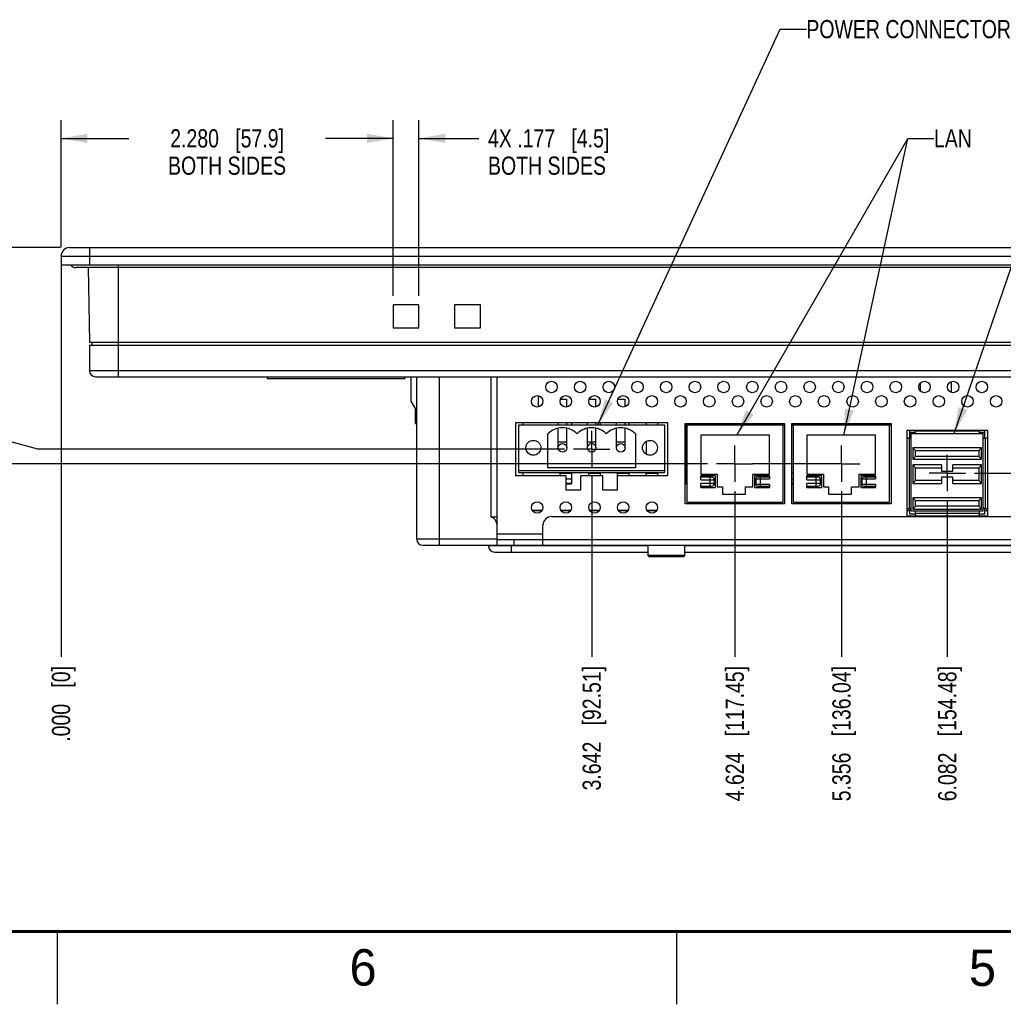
# Model space of a CAD drawing. Header units: inches. Extents: x 0 to 34, y 0 to 22.
# Tile 2 of 13: x 8.2 to 15, y 0 to 6.8. Entities that reach past the tile are written whole.
import ezdxf

# ---------------------------------------------------------------- set-up
doc = ezdxf.new("R2010")
doc.units = ezdxf.units.IN
doc.header["$LTSCALE"] = 1.87
doc.header["$MEASUREMENT"] = 0
doc.linetypes.add('CENTER', pattern=[0.6, 0.375, -0.075, 0.075, -0.075])
doc.layers.get('0').update_dxf_attribs({"linetype": 'CONTINUOUS'})
for name, color, linetype in [('02___PRT_ALL_AXES', 7, 'CONTINUOUS'), ('DETAIL', 7, 'CONTINUOUS'), ('DIMENSIONS', 7, 'CONTINUOUS')]:
    doc.layers.add(name, color=color, linetype=linetype)
doc.styles.get("Standard").update_dxf_attribs({"font": 'txt', "width": 0.8})
doc.styles.add('TEXTSTYLE_2', font='txt')
doc.dimstyles.new('DIMSTYLE_1', dxfattribs={"dimtxt": 0.125, "dimasz": 0.18, "dimexe": 0.18, "dimexo": 0.0625, "dimgap": 0.09, "dimtad": 0, "dimtih": 1, "dimtoh": 1, "dimdec": 3, "dimzin": 4, "dimdsep": 46, "dimtxsty": 'STANDARD', "dimblk": '_FILLED', "dimblk1": '_FILLED', "dimblk2": '_FILLED', "dimcen": 0.09, "dimadec": 0, "dimazin": 0, "dimtp": 0.01, "dimtm": 0.01, "dimtfac": 1, "dimtdec": 3, "dimtofl": 0, "dimtmove": 0, "dimatfit": 3, "dimldrblk": '_FILLED', "dimfxl": 1, "dimtolj": 1, "dimtzin": 4, "dimarcsym": 0})
doc.dimstyles.new('DIMSTYLE_2', dxfattribs={"dimtxt": 0.125, "dimasz": 0.18, "dimexe": 0.18, "dimexo": 0.0625, "dimgap": 0.09, "dimtad": 0, "dimtih": 1, "dimtoh": 1, "dimdec": 3, "dimzin": 4, "dimdsep": 46, "dimtxsty": 'STANDARD', "dimblk": '_FILLED', "dimblk1": '_FILLED', "dimblk2": '_FILLED', "dimcen": 0.09, "dimadec": 0, "dimazin": 0, "dimtp": 0.01, "dimtm": 0.01, "dimtfac": 1, "dimtdec": 3, "dimtofl": 0, "dimtmove": 0, "dimatfit": 3, "dimldrblk": '_FILLED', "dimfxl": 1, "dimtolj": 1, "dimtzin": 4, "dimarcsym": 0})
doc.dimstyles.get("Standard").update_dxf_attribs({"dimtxt": 0.125, "dimasz": 0.18, "dimexe": 0.18, "dimexo": 0.0625, "dimgap": 0.09, "dimtad": 0, "dimtih": 1, "dimtoh": 1, "dimdec": 3, "dimzin": 4, "dimdsep": 46, "dimtxsty": 'STANDARD', "dimblk": '_FILLED', "dimblk1": '_FILLED', "dimblk2": '_FILLED', "dimcen": 0.09, "dimadec": 0, "dimazin": 0, "dimtol": 1, "dimtp": 0.01, "dimtm": 0.01, "dimtfac": 1, "dimtdec": 3, "dimtofl": 0, "dimtmove": 0, "dimatfit": 3, "dimldrblk": '_FILLED', "dimfxl": 1, "dimtolj": 1, "dimtzin": 4, "dimarcsym": 0})

# ---------------------------------------------------------------- blocks, each defined once
blk = doc.blocks.new('_FILLED')
at = {"color": 0, "linetype": 'BYBLOCK'}
blk.add_solid([(0, 0), (-1, 0.174), (-1, -0.174)], dxfattribs=at)
blk = doc.blocks.new('*D19')
at = {"layer": 'DIMENSIONS', "color": 2, "linetype": 'CONTINUOUS'}
for p, q in [((8.5232, 5.1993), (8.5232, 6.0708)), ((10.8027, 4.8646), (10.8027, 6.0708)), ((8.5232, 5.9458), (8.9879, 5.9458)), ((10.8027, 5.9458), (10.3379, 5.9458))]:
    blk.add_line(p, q, dxfattribs=at)
at = {"layer": 'DIMENSIONS', "color": 2, "linetype": 'CONTINUOUS', "xscale": 0.18, "yscale": 0.18, "zscale": 0.18, "rotation": 180}
blk.add_blockref('_FILLED', (8.5232, 5.9458), dxfattribs=at)
at = {"layer": 'DIMENSIONS', "color": 2, "linetype": 'CONTINUOUS', "xscale": 0.18, "yscale": 0.18, "zscale": 0.18}
blk.add_blockref('_FILLED', (10.8027, 5.9458), dxfattribs=at)
at = {"layer": 'DIMENSIONS', "color": 2, "linetype": 'CONTINUOUS', "insert": (9.6629, 6.0083), "char_height": 0.125, "width": 1.225, "attachment_point": 2, "line_spacing_factor": 0.9}
blk.add_mtext('2.280{\\Ftxt.shx;\\W1.000000;\\H0.125000; }[57.9]\\PBOTH SIDES', dxfattribs=at)
blk = doc.blocks.new('*D20')
at = {"layer": 'DIMENSIONS', "color": 2, "linetype": 'CONTINUOUS'}
for p, q in [((10.8027, 4.8646), (10.8027, 6.0708)), ((10.9799, 4.8646), (10.9799, 6.0708)), ((10.8027, 5.9458), (10.4427, 5.9458)), ((10.9799, 5.9458), (11.3909, 5.9458))]:
    blk.add_line(p, q, dxfattribs=at)
at = {"layer": 'DIMENSIONS', "color": 2, "linetype": 'CONTINUOUS', "xscale": 0.18, "yscale": 0.18, "zscale": 0.18}
blk.add_blockref('_FILLED', (10.8027, 5.9458), dxfattribs=at)
at = {"layer": 'DIMENSIONS', "color": 2, "linetype": 'CONTINUOUS', "xscale": 0.18, "yscale": 0.18, "zscale": 0.18, "rotation": 180}
blk.add_blockref('_FILLED', (10.9799, 5.9458), dxfattribs=at)
at = {"layer": 'DIMENSIONS', "color": 2, "linetype": 'CONTINUOUS', "insert": (11.4534, 6.0083), "char_height": 0.125, "width": 1.325, "attachment_point": 1, "line_spacing_factor": 0.9}
blk.add_mtext('4X .177{\\Ftxt.shx;\\W1.000000;\\H0.125000; }[4.5]\\PBOTH SIDES', dxfattribs=at)
blk = doc.blocks.new('*D21')
at = {"layer": 'DIMENSIONS', "color": 2, "linetype": 'CONTINUOUS'}
blk.add_line((12.1652, 3.6243), (12.1652, 2.3856), dxfattribs=at)
at = {"layer": 'DIMENSIONS', "color": 2, "linetype": 'CONTINUOUS', "insert": (12.1027, 2.3231), "char_height": 0.125, "width": 1.325, "attachment_point": 3, "rotation": 90, "line_spacing_factor": 0.9}
blk.add_mtext('3.642{\\Ftxt.shx;\\W1.000000;\\H0.125000; }[92.51]', dxfattribs=at)
blk = doc.blocks.new('*D22')
at = {"layer": 'DIMENSIONS', "color": 2, "linetype": 'CONTINUOUS'}
blk.add_line((8.5232, 5.0743), (8.5232, 2.3856), dxfattribs=at)
at = {"layer": 'DIMENSIONS', "color": 2, "linetype": 'CONTINUOUS', "insert": (8.4607, 2.3231), "char_height": 0.125, "width": 0.825, "attachment_point": 3, "rotation": 90, "line_spacing_factor": 0.9}
blk.add_mtext('.000{\\Ftxt.shx;\\W1.000000;\\H0.125000; }[0]', dxfattribs=at)
blk = doc.blocks.new('*D23')
at = {"layer": 'DIMENSIONS', "color": 2, "linetype": 'CONTINUOUS'}
blk.add_line((13.1472, 3.5243), (13.1472, 2.3856), dxfattribs=at)
at = {"layer": 'DIMENSIONS', "color": 2, "linetype": 'CONTINUOUS', "insert": (13.0847, 2.3231), "char_height": 0.125, "width": 1.425, "attachment_point": 3, "rotation": 90, "line_spacing_factor": 0.9}
blk.add_mtext('4.624{\\Ftxt.shx;\\W1.000000;\\H0.125000; }[117.45]', dxfattribs=at)
blk = doc.blocks.new('*D24')
at = {"layer": 'DIMENSIONS', "color": 2, "linetype": 'CONTINUOUS'}
blk.add_line((13.8792, 3.5243), (13.8792, 2.3856), dxfattribs=at)
at = {"layer": 'DIMENSIONS', "color": 2, "linetype": 'CONTINUOUS', "insert": (13.8167, 2.3231), "char_height": 0.125, "width": 1.425, "attachment_point": 3, "rotation": 90, "line_spacing_factor": 0.9}
blk.add_mtext('5.356{\\Ftxt.shx;\\W1.000000;\\H0.125000; }[136.04]', dxfattribs=at)
blk = doc.blocks.new('*D25')
at = {"layer": 'DIMENSIONS', "color": 2, "linetype": 'CONTINUOUS'}
blk.add_line((14.6052, 3.4603), (14.6052, 2.3856), dxfattribs=at)
at = {"layer": 'DIMENSIONS', "color": 2, "linetype": 'CONTINUOUS', "insert": (14.5427, 2.3231), "char_height": 0.125, "width": 1.425, "attachment_point": 3, "rotation": 90, "line_spacing_factor": 0.9}
blk.add_mtext('6.082{\\Ftxt.shx;\\W1.000000;\\H0.125000; }[154.48]', dxfattribs=at)
blk = doc.blocks.new('*D26')
at = {"layer": 'DIMENSIONS', "color": 2, "linetype": 'CONTINUOUS'}
blk.add_line((15.6292, 3.6228), (15.6292, 2.3856), dxfattribs=at)
at = {"layer": 'DIMENSIONS', "color": 2, "linetype": 'CONTINUOUS', "insert": (15.5667, 2.3231), "char_height": 0.125, "width": 1.425, "attachment_point": 3, "rotation": 90, "line_spacing_factor": 0.9}
blk.add_mtext('7.106{\\Ftxt.shx;\\W1.000000;\\H0.125000; }[180.49]', dxfattribs=at)
blk = doc.blocks.new('*D27')
at = {"layer": 'DIMENSIONS', "color": 2, "linetype": 'CONTINUOUS'}
blk.add_line((17.0472, 3.6228), (17.0472, 2.3856), dxfattribs=at)
at = {"layer": 'DIMENSIONS', "color": 2, "linetype": 'CONTINUOUS', "insert": (16.9847, 2.3231), "char_height": 0.125, "width": 1.425, "attachment_point": 3, "rotation": 90, "line_spacing_factor": 0.9}
blk.add_mtext('8.524{\\Ftxt.shx;\\W1.000000;\\H0.125000; }[216.51]', dxfattribs=at)
blk = doc.blocks.new('*D28')
at = {"layer": 'DIMENSIONS', "color": 2, "linetype": 'CONTINUOUS'}
for p, q in [((8.0511, 3.8966), (7.8357, 3.8966)), ((8.3642, 3.8118), (8.0511, 3.8966)), ((11.9777, 3.8118), (8.3642, 3.8118))]:
    blk.add_line(p, q, dxfattribs=at)
at = {"layer": 'DIMENSIONS', "color": 2, "linetype": 'CONTINUOUS', "insert": (7.7732, 3.9591), "char_height": 0.125, "width": 1.325, "attachment_point": 3, "line_spacing_factor": 0.9}
blk.add_mtext('1.384{\\Ftxt.shx;\\W1.000000;\\H0.125000; }[35.15]', dxfattribs=at)
blk = doc.blocks.new('*D29')
at = {"layer": 'DIMENSIONS', "color": 2, "linetype": 'CONTINUOUS'}
blk.add_line((8.5197, 5.1958), (7.8044, 5.1958), dxfattribs=at)
at = {"layer": 'DIMENSIONS', "color": 2, "linetype": 'CONTINUOUS', "insert": (7.7419, 5.2583), "char_height": 0.125, "width": 0.825, "attachment_point": 3, "line_spacing_factor": 0.9}
blk.add_mtext('.000{\\Ftxt.shx;\\W1.000000;\\H0.125000; }[0]', dxfattribs=at)
blk = doc.blocks.new('*D30')
at = {"layer": 'DIMENSIONS', "color": 2, "linetype": 'CONTINUOUS'}
blk.add_line((12.9597, 3.7118), (7.8357, 3.7118), dxfattribs=at)
at = {"layer": 'DIMENSIONS', "color": 2, "linetype": 'CONTINUOUS', "insert": (7.7732, 3.7743), "char_height": 0.125, "width": 1.325, "attachment_point": 3, "line_spacing_factor": 0.9}
blk.add_mtext('1.484{\\Ftxt.shx;\\W1.000000;\\H0.125000; }[37.69]', dxfattribs=at)
blk = doc.blocks.new('*D32')
at = {"layer": 'DIMENSIONS', "color": 2, "linetype": 'CONTINUOUS'}
blk.add_line((14.7927, 3.6478), (21.4548, 3.6478), dxfattribs=at)
at = {"layer": 'DIMENSIONS', "color": 2, "linetype": 'CONTINUOUS', "insert": (21.5173, 3.7103), "char_height": 0.125, "width": 1.325, "attachment_point": 1, "line_spacing_factor": 0.9}
blk.add_mtext('1.548{\\Ftxt.shx;\\W1.000000;\\H0.125000; }[39.32]', dxfattribs=at)

msp = doc.modelspace()

# ---------------------------------------------------------------- linework, layer by layer
at = {"color": 7, "linetype": 'CONTINUOUS'}
for p, q in [((8.5822, 5.1958), (20.7082, 5.1958)), ((8.72, 5.0777), (8.72, 5.1958)), ((8.5232, 5.1368), (8.5232, 5.0777)), ((8.5232, 5.1368), (20.7673, 5.1368)), ((8.5232, 5.0777), (20.7673, 5.0777)), ((8.9169, 4.3093), (8.9169, 5.0777)), ((20.6669, 5.058), (8.6236, 5.058)), ((8.7107, 5.058), (8.7197, 4.5462)), ((10.8027, 4.8021), (10.8027, 4.6446)), ((10.9799, 4.8021), (10.8027, 4.8021)), ((10.9799, 4.6446), (10.9799, 4.8021)), ((11.224, 4.8021), (11.224, 4.6446)), ((11.4011, 4.8021), (11.224, 4.8021)), ((11.4011, 4.6446), (11.4011, 4.8021)), ((10.8027, 4.6446), (10.9799, 4.6446)), ((11.224, 4.6446), (11.4011, 4.6446)), ((8.7197, 4.5462), (20.5708, 4.5462)), ((8.7338, 4.5462), (8.7338, 4.5265)), ((8.7181, 4.5258), (8.7181, 4.3506)), ((8.7181, 4.5258), (20.5724, 4.5258)), ((8.7338, 4.5265), (20.5566, 4.5265)), ((8.7614, 4.5265), (8.7614, 4.5258)), ((11.6244, 4.5258), (11.6245, 4.5265)), ((12.9409, 4.5258), (12.9409, 4.5265)), ((14.3803, 4.5258), (14.3804, 4.5265)), ((14.9101, 4.5265), (14.9101, 4.5258)), ((20.5724, 4.3506), (8.7181, 4.3506)), ((8.7594, 4.3093), (20.531, 4.3093)), ((9.9385, 4.3093), (9.9385, 4.2975)), ((9.9385, 4.2975), (10.8834, 4.2975)), ((10.8834, 4.3093), (10.8834, 4.2975)), ((10.9248, 4.3093), (10.9248, 4.1411)), ((10.9641, 3.1932), (10.9641, 4.3093)), ((11.1216, 3.1518), (11.1216, 4.3093)), ((11.474, 4.3093), (11.474, 3.346)), ((11.5153, 3.1518), (11.5153, 4.3093)), ((11.5173, 3.1912), (11.5173, 4.3093)), ((14.4185, 4.2641), (14.4185, 4.2128)), ((14.6311, 4.2752), (14.6311, 4.2017)), ((10.9248, 4.1411), (10.9562, 4.0865)), ((11.7988, 4.1786), (11.7988, 4.1015)), ((11.9517, 4.1558), (11.9944, 4.1558)), ((11.9944, 4.1012), (11.9944, 4.1558)), ((12.1485, 4.1558), (12.1944, 4.1558)), ((12.1944, 4.1019), (12.1944, 4.1558)), ((12.3454, 4.1558), (12.3944, 4.1558)), ((12.3944, 4.1029), (12.3944, 4.1558)), ((10.9562, 3.9882), (10.9562, 4.0865)), ((10.9641, 4.0865), (10.9562, 4.0865)), ((11.5153, 4.1203), (11.5173, 4.1203)), ((11.6453, 3.6287), (11.6453, 3.9948)), ((11.6453, 3.9948), (12.6847, 3.9948)), ((11.6925, 3.9948), (11.6925, 3.9786)), ((11.9354, 3.9786), (11.9354, 3.9948)), ((11.9944, 3.9786), (11.9944, 3.9948)), ((12.0271, 3.9948), (12.0271, 3.9786)), ((12.1354, 3.9786), (12.1354, 3.9948)), ((12.1944, 3.9786), (12.1944, 3.9948)), ((12.224, 3.9948), (12.224, 3.9786)), ((12.3354, 3.9786), (12.3354, 3.9948)), ((12.3944, 3.9786), (12.3944, 3.9948)), ((12.4208, 3.9948), (12.4208, 3.9786)), ((12.5389, 3.9948), (12.5389, 3.9786)), ((12.6177, 3.9948), (12.6177, 3.9786)), ((12.6847, 3.9948), (12.6847, 3.6287)), ((10.9562, 3.9882), (10.9641, 3.9882)), ((11.6649, 3.651), (11.6649, 3.9786)), ((11.6649, 3.9786), (12.6649, 3.9786)), ((11.9354, 3.8211), (11.9354, 3.9557)), ((11.9944, 3.8211), (11.9944, 3.9557)), ((12.1354, 3.8211), (12.1354, 3.9557)), ((12.1944, 3.8211), (12.1944, 3.9557)), ((12.3354, 3.8211), (12.3354, 3.9557)), ((12.3944, 3.8211), (12.3944, 3.9557)), ((12.6649, 3.9786), (12.6649, 3.651)), ((12.8066, 3.4358), (12.8066, 3.9869)), ((12.8066, 3.9869), (13.4877, 3.9869)), ((12.8066, 3.9786), (13.4877, 3.9786)), ((12.8145, 3.9786), (12.8145, 3.5738)), ((12.8185, 3.9786), (12.8185, 3.4471)), ((12.8352, 3.9869), (12.8352, 3.9786)), ((12.9631, 3.9786), (12.9631, 3.9869)), ((12.9917, 3.9786), (12.9917, 3.9869)), ((13.0066, 3.9869), (13.0066, 3.9786)), ((13.0417, 3.9786), (13.0417, 3.9869)), ((13.0515, 3.9786), (13.0515, 3.9869)), ((13.0566, 3.9869), (13.0566, 3.9786)), ((13.0917, 3.9786), (13.0917, 3.9869)), ((13.1066, 3.9869), (13.1066, 3.9786)), ((13.1417, 3.9786), (13.1417, 3.9869)), ((13.1566, 3.9869), (13.1566, 3.9786)), ((13.1917, 3.9786), (13.1917, 3.9869)), ((13.2066, 3.9869), (13.2066, 3.9786)), ((13.2417, 3.9786), (13.2417, 3.9869)), ((13.2468, 3.9869), (13.2468, 3.9786)), ((13.2566, 3.9869), (13.2566, 3.9786)), ((13.2917, 3.9786), (13.2917, 3.9869)), ((13.3066, 3.9869), (13.3066, 3.9786)), ((13.3352, 3.9869), (13.3352, 3.9786)), ((13.4631, 3.9786), (13.4631, 3.9869)), ((13.4799, 3.4471), (13.4799, 3.9786)), ((13.4877, 3.9869), (13.4877, 3.4358)), ((13.5389, 3.4358), (13.5389, 3.9869)), ((13.5389, 3.9869), (14.22, 3.9869)), ((13.5389, 3.9786), (14.22, 3.9786)), ((13.5468, 3.9786), (13.5468, 3.4471)), ((13.5635, 3.9869), (13.5635, 3.9786)), ((13.6915, 3.9786), (13.6915, 3.9869)), ((13.72, 3.9786), (13.72, 3.9869)), ((13.735, 3.9869), (13.735, 3.9786)), ((13.77, 3.9786), (13.77, 3.9869)), ((13.7799, 3.9786), (13.7799, 3.9869)), ((13.785, 3.9869), (13.785, 3.9786)), ((13.82, 3.9786), (13.82, 3.9869)), ((13.835, 3.9869), (13.835, 3.9786)), ((13.87, 3.9786), (13.87, 3.9869)), ((13.885, 3.9869), (13.885, 3.9786)), ((13.92, 3.9786), (13.92, 3.9869)), ((13.935, 3.9869), (13.935, 3.9786)), ((13.97, 3.9786), (13.97, 3.9869)), ((13.9751, 3.9869), (13.9751, 3.9786)), ((13.985, 3.9869), (13.985, 3.9786)), ((14.02, 3.9786), (14.02, 3.9869)), ((14.035, 3.9869), (14.035, 3.9786)), ((14.0635, 3.9869), (14.0635, 3.9786)), ((14.1915, 3.9786), (14.1915, 3.9869)), ((14.2082, 3.4471), (14.2082, 3.9786)), ((14.22, 3.9869), (14.22, 3.4358)), ((14.3293, 3.3522), (14.3293, 3.9428)), ((14.3293, 3.9428), (14.8805, 3.9428)), ((14.3468, 3.9428), (14.3468, 3.888)), ((14.3468, 3.9274), (14.3862, 3.9274)), ((14.3862, 3.9195), (14.3862, 3.9353)), ((14.8232, 3.9353), (14.3862, 3.9353)), ((14.8232, 3.9353), (14.8232, 3.9195)), ((14.8232, 3.9274), (14.8625, 3.9274)), ((14.8625, 3.888), (14.8625, 3.9428)), ((14.8805, 3.9428), (14.8805, 3.3522)), ((11.8649, 3.6833), (11.8649, 3.9159)), ((11.9944, 3.8605), (11.9354, 3.8605)), ((12.1944, 3.8605), (12.1354, 3.8605)), ((12.3944, 3.8605), (12.3354, 3.8605)), ((12.4649, 3.9159), (12.4649, 3.6833)), ((12.5389, 3.8652), (12.5389, 3.777)), ((12.9129, 3.9077), (12.9129, 3.64)), ((13.3854, 3.9077), (12.9129, 3.9077)), ((13.3854, 3.64), (13.3854, 3.9077)), ((13.6413, 3.9077), (13.6413, 3.64)), ((14.1137, 3.9077), (13.6413, 3.9077)), ((14.1137, 3.64), (14.1137, 3.9077)), ((14.3389, 3.888), (14.3586, 3.888)), ((14.3429, 3.888), (14.3429, 3.4038)), ((14.3586, 3.388), (14.3586, 3.9195)), ((14.3586, 3.9195), (14.8507, 3.9195)), ((14.8507, 3.388), (14.8507, 3.9195)), ((14.8507, 3.888), (14.8704, 3.888)), ((14.8665, 3.4038), (14.8665, 3.888)), ((14.3685, 3.8211), (14.3881, 3.8014)), ((14.3685, 3.8211), (14.3685, 3.7424)), ((14.8409, 3.8211), (14.3685, 3.8211)), ((14.3881, 3.7621), (14.3881, 3.8014)), ((14.3881, 3.8014), (14.8212, 3.8014)), ((14.8409, 3.8211), (14.8212, 3.8014)), ((14.8212, 3.8014), (14.8212, 3.7621)), ((14.8409, 3.7424), (14.8409, 3.8211)), ((14.3685, 3.7424), (14.3881, 3.7621)), ((14.3685, 3.7424), (14.8409, 3.7424)), ((14.8212, 3.7621), (14.3881, 3.7621)), ((14.8212, 3.7621), (14.8409, 3.7424)), ((12.6649, 3.6636), (11.6649, 3.6636)), ((11.6649, 3.651), (12.6649, 3.651)), ((11.6925, 3.651), (11.6925, 3.6287)), ((12.4649, 3.6833), (11.8649, 3.6833)), ((11.9484, 3.6287), (11.9484, 3.651)), ((12.0271, 3.651), (12.0271, 3.5738)), ((12.1452, 3.6287), (12.1452, 3.651)), ((12.224, 3.651), (12.224, 3.6287)), ((12.3421, 3.6287), (12.3421, 3.651)), ((12.4208, 3.651), (12.4208, 3.6287)), ((12.5389, 3.6287), (12.5389, 3.651)), ((12.6177, 3.651), (12.6177, 3.6287)), ((14.5653, 3.703), (14.3685, 3.703)), ((14.3685, 3.703), (14.3881, 3.6833)), ((14.3685, 3.703), (14.3685, 3.577)), ((14.3881, 3.6833), (14.5653, 3.6833)), ((14.3881, 3.5967), (14.3881, 3.6833)), ((14.5653, 3.703), (14.5653, 3.6597)), ((14.5653, 3.6597), (14.644, 3.6597)), ((14.8409, 3.703), (14.644, 3.703)), ((14.644, 3.6597), (14.644, 3.703)), ((14.644, 3.6833), (14.8212, 3.6833)), ((14.8212, 3.6833), (14.8409, 3.703)), ((14.8212, 3.6833), (14.8212, 3.5967)), ((14.8409, 3.577), (14.8409, 3.703)), ((11.9898, 3.6287), (11.6453, 3.6287)), ((12.0271, 3.6442), (11.9484, 3.6442)), ((11.9898, 3.5303), (11.9898, 3.6287)), ((11.9898, 3.6084), (12.0271, 3.6084)), ((12.0882, 3.6287), (12.0882, 3.5303)), ((12.2417, 3.6287), (12.0882, 3.6287)), ((12.224, 3.6442), (12.1452, 3.6442)), ((12.2417, 3.5303), (12.2417, 3.6287)), ((12.3402, 3.6287), (12.3402, 3.5303)), ((12.6847, 3.6287), (12.3402, 3.6287)), ((12.4208, 3.6442), (12.3421, 3.6442)), ((12.6177, 3.6442), (12.5389, 3.6442)), ((12.8145, 3.6442), (12.8066, 3.6442)), ((12.8066, 3.6084), (12.8145, 3.6084)), ((12.9129, 3.64), (13.0271, 3.64)), ((12.9129, 3.6006), (12.9129, 3.6282)), ((13.0153, 3.6282), (12.9129, 3.6282)), ((12.9877, 3.6203), (12.9129, 3.6203)), ((12.9129, 3.6006), (13.0074, 3.6006)), ((12.9759, 3.6203), (12.9759, 3.5573)), ((13.0074, 3.577), (13.0074, 3.6006)), ((13.0153, 3.5495), (13.0153, 3.6282)), ((13.0271, 3.64), (13.0271, 3.5534)), ((13.2712, 3.5534), (13.2712, 3.64)), ((13.2712, 3.64), (13.3854, 3.64)), ((13.283, 3.6282), (13.283, 3.5495)), ((13.3854, 3.6282), (13.283, 3.6282)), ((13.2909, 3.6085), (13.2909, 3.5691)), ((13.2909, 3.6085), (13.3854, 3.6085)), ((13.3854, 3.6203), (13.3027, 3.6203)), ((13.3224, 3.5573), (13.3224, 3.6203)), ((13.3854, 3.6282), (13.3854, 3.6085)), ((13.5468, 3.6442), (13.5389, 3.6442)), ((13.5389, 3.6084), (13.5468, 3.6084)), ((13.6413, 3.64), (13.7555, 3.64)), ((13.6413, 3.6006), (13.6413, 3.6282)), ((13.7436, 3.6282), (13.6413, 3.6282)), ((13.7161, 3.6203), (13.6413, 3.6203)), ((13.6413, 3.6006), (13.7358, 3.6006)), ((13.7043, 3.6203), (13.7043, 3.5573)), ((13.7358, 3.577), (13.7358, 3.6006)), ((13.7436, 3.5495), (13.7436, 3.6282)), ((13.7555, 3.64), (13.7555, 3.5534)), ((13.9996, 3.5534), (13.9996, 3.64)), ((13.9996, 3.64), (14.1137, 3.64)), ((14.0114, 3.6282), (14.0114, 3.5495)), ((14.1137, 3.6282), (14.0114, 3.6282)), ((14.0192, 3.6085), (14.0192, 3.5691)), ((14.0192, 3.6085), (14.1137, 3.6085)), ((14.1137, 3.6203), (14.031, 3.6203)), ((14.0507, 3.5573), (14.0507, 3.6203)), ((14.1137, 3.6282), (14.1137, 3.6085)), ((14.3685, 3.577), (14.3881, 3.5967)), ((14.5653, 3.5967), (14.3881, 3.5967)), ((14.644, 3.6203), (14.5653, 3.6203)), ((14.5653, 3.6203), (14.5653, 3.577)), ((14.644, 3.577), (14.644, 3.6203)), ((14.8212, 3.5967), (14.644, 3.5967)), ((14.8409, 3.577), (14.8212, 3.5967)), ((11.5173, 3.581), (11.5153, 3.581)), ((12.0271, 3.5755), (11.9898, 3.5755)), ((11.9898, 3.5738), (12.0271, 3.5738)), ((12.0882, 3.5303), (11.9898, 3.5303)), ((12.3402, 3.5303), (12.2417, 3.5303)), ((12.8145, 3.5755), (12.8066, 3.5755)), ((12.8066, 3.5738), (12.8145, 3.5738)), ((12.9129, 3.5495), (12.9129, 3.577)), ((13.0074, 3.577), (12.9129, 3.577)), ((12.9129, 3.5573), (12.9877, 3.5573)), ((12.9129, 3.5495), (13.0153, 3.5495)), ((13.0271, 3.5534), (13.0625, 3.5534)), ((13.0625, 3.5534), (13.0625, 3.5022)), ((13.22, 3.5022), (13.22, 3.5534)), ((13.22, 3.5534), (13.2712, 3.5534)), ((13.283, 3.5495), (13.3854, 3.5495)), ((13.3854, 3.5691), (13.2909, 3.5691)), ((13.3027, 3.5573), (13.3854, 3.5573)), ((13.3854, 3.5691), (13.3854, 3.5495)), ((13.5468, 3.5755), (13.5389, 3.5755)), ((13.5389, 3.5738), (13.5468, 3.5738)), ((13.6413, 3.5495), (13.6413, 3.577)), ((13.7358, 3.577), (13.6413, 3.577)), ((13.6413, 3.5573), (13.7161, 3.5573)), ((13.6413, 3.5495), (13.7436, 3.5495)), ((13.7555, 3.5534), (13.7909, 3.5534)), ((13.7909, 3.5534), (13.7909, 3.5022)), ((13.9484, 3.5022), (13.9484, 3.5534)), ((13.9484, 3.5534), (13.9996, 3.5534)), ((14.0114, 3.5495), (14.1137, 3.5495)), ((14.1137, 3.5691), (14.0192, 3.5691)), ((14.031, 3.5573), (14.1137, 3.5573)), ((14.1137, 3.5691), (14.1137, 3.5495)), ((14.3685, 3.577), (14.5653, 3.577)), ((14.644, 3.577), (14.8409, 3.577)), ((13.0625, 3.5022), (13.22, 3.5022)), ((13.7909, 3.5022), (13.9484, 3.5022)), ((14.8409, 3.4786), (14.3685, 3.4786)), ((14.3685, 3.4786), (14.3881, 3.4589)), ((14.3685, 3.4786), (14.3685, 3.3999)), ((14.3881, 3.4589), (14.8212, 3.4589)), ((14.3881, 3.4195), (14.3881, 3.4589)), ((14.8409, 3.4786), (14.8212, 3.4589)), ((14.8212, 3.4589), (14.8212, 3.4195)), ((14.8409, 3.3999), (14.8409, 3.4786)), ((11.5173, 3.39), (11.5153, 3.39)), ((11.5173, 3.388), (11.5153, 3.388)), ((11.8238, 3.39), (11.758, 3.39)), ((11.8224, 3.388), (11.7594, 3.388)), ((12.0206, 3.39), (11.9549, 3.39)), ((12.0192, 3.388), (11.9563, 3.388)), ((12.2175, 3.39), (12.1517, 3.39)), ((12.2161, 3.388), (12.1531, 3.388)), ((12.4143, 3.39), (12.3486, 3.39)), ((12.4129, 3.388), (12.35, 3.388)), ((12.6112, 3.39), (12.5454, 3.39)), ((12.6098, 3.388), (12.5468, 3.388)), ((13.4877, 3.4358), (12.8066, 3.4358)), ((12.8185, 3.4471), (13.4799, 3.4471)), ((14.22, 3.4358), (13.5389, 3.4358)), ((13.5468, 3.4471), (14.2082, 3.4471)), ((14.3468, 3.39), (14.3293, 3.39)), ((14.3468, 3.388), (14.3293, 3.388)), ((14.3586, 3.4038), (14.3389, 3.4038)), ((14.3468, 3.4038), (14.3468, 3.3684)), ((14.3586, 3.388), (14.8507, 3.388)), ((14.3685, 3.3999), (14.3881, 3.4195)), ((14.3685, 3.3999), (14.8409, 3.3999)), ((14.3862, 3.3605), (14.3862, 3.388)), ((14.8212, 3.4195), (14.3881, 3.4195)), ((14.8212, 3.4195), (14.8409, 3.3999)), ((14.8232, 3.388), (14.8232, 3.3605)), ((14.8704, 3.4038), (14.8507, 3.4038)), ((14.8625, 3.3684), (14.8625, 3.4038)), ((14.8805, 3.39), (14.8625, 3.39)), ((14.8805, 3.388), (14.8625, 3.388)), ((11.5153, 3.3447), (11.4774, 3.3447)), ((11.5153, 3.3467), (11.5173, 3.3467)), ((11.8893, 3.3487), (17.4011, 3.3487)), ((14.8805, 3.3522), (14.3293, 3.3522)), ((14.3468, 3.3684), (14.3862, 3.3684)), ((14.3862, 3.3723), (14.8232, 3.3723)), ((14.8232, 3.3684), (14.8625, 3.3684)), ((11.8303, 3.1518), (11.8303, 3.2896)), ((11.5153, 3.1932), (10.9641, 3.1932)), ((11.5153, 3.1912), (17.7751, 3.1912)), ((11.8303, 3.2286), (11.5173, 3.2286)), ((11.6334, 3.1518), (11.6334, 3.1912)), ((11.0055, 3.1518), (18.285, 3.1518)), ((11.4562, 3.1518), (11.4562, 3.1479)), ((12.5507, 3.1479), (11.4562, 3.1479)), ((11.6137, 3.1046), (11.6137, 3.1518)), ((11.8296, 3.1518), (11.8296, 3.1499)), ((12.0082, 3.1499), (11.8296, 3.1499)), ((11.9556, 3.1518), (11.9556, 3.1499)), ((11.9674, 3.1518), (11.9674, 3.1499)), ((12.0082, 3.1518), (12.0082, 3.1499)), ((12.0135, 3.1518), (12.0135, 3.1499)), ((12.0835, 3.1499), (12.0135, 3.1499)), ((12.0265, 3.1518), (12.0265, 3.1499)), ((12.0394, 3.1518), (12.0394, 3.1499)), ((12.0835, 3.1518), (12.0835, 3.1499)), ((12.0926, 3.1518), (12.0926, 3.1499)), ((12.0926, 3.1499), (12.2054, 3.1499)), ((12.1255, 3.1518), (12.1255, 3.1499)), ((12.2043, 3.1518), (12.2043, 3.1499)), ((12.2054, 3.1518), (12.2054, 3.1499)), ((12.2157, 3.1518), (12.2157, 3.1499)), ((12.3039, 3.1499), (12.2157, 3.1499)), ((12.257, 3.1518), (12.257, 3.1499)), ((12.3039, 3.1518), (12.3039, 3.1499)), ((12.3168, 3.1518), (12.3168, 3.1499)), ((12.4662, 3.1499), (12.3168, 3.1499)), ((12.3636, 3.1499), (12.3636, 3.1518)), ((12.389, 3.1518), (12.389, 3.1499)), ((12.4208, 3.1518), (12.4208, 3.1499)), ((12.4344, 3.1518), (12.4344, 3.1499)), ((12.4662, 3.1518), (12.4662, 3.1499)), ((12.5507, 3.1518), (12.5507, 3.081)), ((12.8027, 3.1518), (12.8027, 3.081)), ((16.4877, 3.1479), (12.8027, 3.1479)), ((13.0014, 3.1518), (13.0014, 3.1499)), ((13.2575, 3.1499), (13.0014, 3.1499)), ((13.0999, 3.1518), (13.0999, 3.1499)), ((13.159, 3.1518), (13.159, 3.1499)), ((13.2575, 3.1518), (13.2575, 3.1499)), ((13.7298, 3.1518), (13.7298, 3.1499)), ((13.9859, 3.1499), (13.7298, 3.1499)), ((13.8283, 3.1518), (13.8283, 3.1499)), ((13.8874, 3.1518), (13.8874, 3.1499)), ((13.9859, 3.1518), (13.9859, 3.1499)), ((14.4324, 3.1518), (14.4324, 3.1499)), ((14.7798, 3.1499), (14.4324, 3.1499)), ((14.4634, 3.1518), (14.4634, 3.1499)), ((14.536, 3.1499), (14.536, 3.1518)), ((14.5708, 3.1499), (14.5708, 3.1518)), ((14.599, 3.1518), (14.599, 3.1499)), ((14.6354, 3.1499), (14.6354, 3.1518)), ((14.6557, 3.1518), (14.6557, 3.1499)), ((14.6831, 3.1499), (14.6831, 3.1518)), ((14.7206, 3.1518), (14.7206, 3.1499)), ((14.7798, 3.1499), (14.7798, 3.1518)), ((11.4996, 3.1046), (12.5507, 3.1046)), ((12.5586, 3.0731), (12.5507, 3.081)), ((12.8027, 3.081), (12.5507, 3.081)), ((12.7948, 3.0731), (12.5586, 3.0731)), ((12.8027, 3.081), (12.7948, 3.0731)), ((12.8027, 3.1046), (16.4877, 3.1046))]:
    msp.add_line(p, q, dxfattribs=at)
at = {"color": 2, "linetype": 'CONTINUOUS'}
for p, q in [((8.5, 0), (8.5, 0.5)), ((12.75, 0), (12.75, 0.5))]:
    msp.add_line(p, q, dxfattribs=at)
at = {"color": 7, "linetype": 'CONTINUOUS', "const_width": 0.02}
msp.add_lwpolyline([(0.5, 0.5), (33.5, 0.5)], dxfattribs=at)
at = {"color": 7, "linetype": 'CONTINUOUS'}
for centre, radius in [((11.8893, 4.2384), 0.0394), ((12.0862, 4.2384), 0.0394), ((12.283, 4.2384), 0.0394), ((12.4799, 4.2384), 0.0394), ((12.6767, 4.2384), 0.0394), ((12.8736, 4.2384), 0.0394), ((13.0704, 4.2384), 0.0394), ((13.2673, 4.2384), 0.0394), ((13.4641, 4.2384), 0.0394), ((13.661, 4.2384), 0.0394), ((13.8578, 4.2384), 0.0394), ((14.0547, 4.2384), 0.0394), ((14.2515, 4.2384), 0.0394), ((14.4484, 4.2384), 0.0394), ((14.6452, 4.2384), 0.0394), ((14.8421, 4.2384), 0.0394), ((11.7909, 4.14), 0.0394), ((11.9877, 4.14), 0.0394), ((12.1846, 4.14), 0.0394), ((12.3814, 4.14), 0.0394), ((12.5783, 4.14), 0.0394), ((12.7751, 4.14), 0.0394), ((12.972, 4.14), 0.0394), ((13.1688, 4.14), 0.0394), ((13.3657, 4.14), 0.0394), ((13.5625, 4.14), 0.0394), ((13.7594, 4.14), 0.0394), ((13.9562, 4.14), 0.0394), ((14.1531, 4.14), 0.0394), ((14.3499, 4.14), 0.0394), ((14.5468, 4.14), 0.0394), ((14.7436, 4.14), 0.0394), ((14.9405, 4.14), 0.0394), ((11.7649, 3.8211), 0.0512), ((12.5649, 3.8211), 0.0512), ((11.9649, 3.8211), 0.0295), ((12.1649, 3.8211), 0.0295), ((12.3649, 3.8211), 0.0295), ((11.7909, 3.4117), 0.0394), ((11.9877, 3.4117), 0.0394), ((12.1846, 3.4117), 0.0394), ((12.3814, 3.4117), 0.0394), ((12.5783, 3.4117), 0.0394)]:
    msp.add_circle(centre, radius, dxfattribs=at)
for centre, radius, start, end in [((8.5822, 5.1368), 0.0591, 90, 180), ((8.6236, 5.0984), 0.0404, 210.82727, 270), ((8.7594, 4.3506), 0.0413, 180, 270), ((11.9649, 3.8211), 0.1378, 43.4717, 136.5283), ((12.1649, 3.8211), 0.1378, 43.4717, 136.5283), ((12.3649, 3.8211), 0.1378, 43.4717, 136.5283), ((14.4059, 3.9353), 0.0197, 157.70204, 180), ((14.8035, 3.9353), 0.0197, 0, 22.29796), ((14.3389, 3.8684), 0.0197, 90, 119.26303), ((14.8704, 3.8684), 0.0197, 59.22489, 90), ((12.9877, 3.6006), 0.0197, 0, 90), ((13.3027, 3.6085), 0.0118, 90, 180), ((13.7161, 3.6006), 0.0197, 0, 90), ((14.031, 3.6085), 0.0118, 90, 180), ((12.9877, 3.577), 0.0197, 270, 360), ((13.3027, 3.5691), 0.0118, 180, 270), ((13.7161, 3.577), 0.0197, 270, 360), ((14.031, 3.5691), 0.0118, 180, 270), ((14.3389, 3.4235), 0.0197, 240.73697, 270), ((14.8704, 3.4235), 0.0197, 270, 300.77511), ((11.4562, 3.2896), 0.0591, 0, 72.5424), ((11.8893, 3.2896), 0.0591, 90, 180), ((14.4059, 3.3605), 0.0197, 180, 204.89584), ((14.8035, 3.3605), 0.0197, 335.10416, 360), ((11.0055, 3.1932), 0.0413, 180, 270), ((11.4996, 3.1479), 0.0433, 180, 270)]:
    msp.add_arc(centre, radius, start, end, dxfattribs=at)
at = {"layer": '02___PRT_ALL_AXES', "color": 7, "linetype": 'CENTER'}
for p, q in [((12.1652, 3.8118), (12.1652, 3.9368)), ((12.1652, 3.8118), (12.0402, 3.8118)), ((12.1652, 3.8118), (12.1652, 3.6868)), ((12.1652, 3.8118), (12.2902, 3.8118)), ((13.1472, 3.7118), (13.1472, 3.8368)), ((13.8792, 3.7118), (13.8792, 3.8368)), ((14.6052, 3.6478), (14.6052, 3.7728)), ((13.1472, 3.7118), (13.0222, 3.7118)), ((13.1472, 3.7118), (13.1472, 3.5868)), ((13.1472, 3.7118), (13.2679, 3.7118)), ((13.8792, 3.7118), (13.2679, 3.7118)), ((13.8792, 3.7118), (13.8792, 3.5868)), ((13.8792, 3.7118), (14.0042, 3.7118)), ((14.6052, 3.6478), (14.4802, 3.6478)), ((14.6052, 3.6478), (14.7302, 3.6478)), ((14.6052, 3.6478), (14.6052, 3.5228))]:
    msp.add_line(p, q, dxfattribs=at)

# ---------------------------------------------------------------- texts
at = {"color": 2, "linetype": 'CONTINUOUS', "char_height": 0.25, "width": 0.25, "attachment_point": 1, "line_spacing_factor": 0.9, "style": 'TEXTSTYLE_2'}
for s, insert in [('6', (10.5033, 0.3784)), ('5', (14.754, 0.3762))]:
    msp.add_mtext(s, dxfattribs=dict(at, insert=insert))
at = {"layer": 'DETAIL', "color": 2, "linetype": 'CONTINUOUS', "char_height": 0.125, "attachment_point": 1, "line_spacing_factor": 0.9}
for s, insert, width in [('POWER CONNECTOR', (13.6381, 6.7583), 1.5), ('LAN', (14.5138, 6.0083), 0.3)]:
    msp.add_mtext(s, dxfattribs=dict(at, insert=insert, width=width))

# ---------------------------------------------------------------- dimensions: what is measured, and where the dimension line sits
at = {"layer": 'DIMENSIONS', "color": 2, "linetype": 'CONTINUOUS'}
for base, p1, p2, text, picture, middle in [((8.52318, 5.94581), (10.8027, 4.86461), (8.52318, 5.19926), '<>\\PBOTH SIDES', '*D19', (9.44419, 5.83644)), ((10.8027, 5.9458), (10.9799, 4.8646), (10.8027, 4.8646), '4X <>\\PBOTH SIDES', '*D20', (12.1159, 5.8364))]:
    dim = msp.add_linear_dim(base=base, p1=p1, p2=p2, angle=180, text=text, dimstyle='DIMSTYLE_2', dxfattribs=at)
    dim.commit()
    dim.dimension.update_dxf_attribs({"geometry": picture, "text_midpoint": middle, "dimtype": 160})
for feature_location, offset, dtype, origin, picture, middle in [((8.5197306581, 5.1958135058), (-0.7152828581, 0), 0, (8.5822306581, 5.1958135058), '*D29', (7.0794478, 5.1958135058)), ((11.9777, 3.8118), (-4.142, 0.0848), 0, (8.5822, 5.1958), '*D28', (6.8107, 3.8966)), ((12.9597, 3.7118), (-5.124, 0), 0, (13.0222, 5.1958), '*D30', (6.8107, 3.7118)), ((14.7927, 3.6478), (6.6621, 0), 0, (14.7302, 5.1958), '*D32', (22.1798, 3.6478)), ((8.52317554, 5.0742583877), (0, -2.6886724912), 1, (8.52317554, 5.1367583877), '*D22', (8.635193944, 1.6870867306)), ((12.1652, 3.6243), (0, -1.2387), 1, (8.5232, 5.1368), '*D21', (12.2996, 1.3924)), ((15.6292, 3.6228), (0, -1.2372), 1, (8.5232, 3.6853), '*D26', (15.786, 1.3424)), ((17.0472, 3.6228), (0, -1.2372), 1, (8.5232, 3.6853), '*D27', (17.204, 1.3424)), ((13.1472, 3.5243), (0, -1.1387), 1, (8.5232, 3.5868), '*D23', (13.304, 1.3424)), ((13.8792, 3.5243), (0, -1.1387), 1, (8.5232, 3.5868), '*D24', (14.036, 1.3424)), ((14.6052, 3.4603), (0, -1.0747), 1, (8.5232, 3.5228), '*D25', (14.762, 1.3424))]:
    dim = msp.add_ordinate_dim(feature_location=feature_location, offset=offset, dtype=dtype, origin=origin, dimstyle='DIMSTYLE_1', dxfattribs=at)
    dim.commit()
    dim.dimension.update_dxf_attribs({"geometry": picture, "text_midpoint": middle})

# ---------------------------------------------------------------- leaders
at = {"layer": 'DETAIL', "color": 2, "linetype": 'CONTINUOUS'}
for points in [[(12.2083, 3.9786), (13.4581, 6.6958), (13.6381, 6.6958)], [(13.1606, 3.9077), (14.3338, 5.9458), (14.5138, 5.9458)], [(13.8955, 3.9077), (14.3338, 5.9458), (14.5138, 5.9458)], [(14.6531, 3.9195), (15.3462, 5.9458), (15.5262, 5.9458)]]:
    msp.add_leader(points, dimstyle='STANDARD', override={"dimtad": 0}, dxfattribs=at)

doc.saveas('drawing.dxf')
